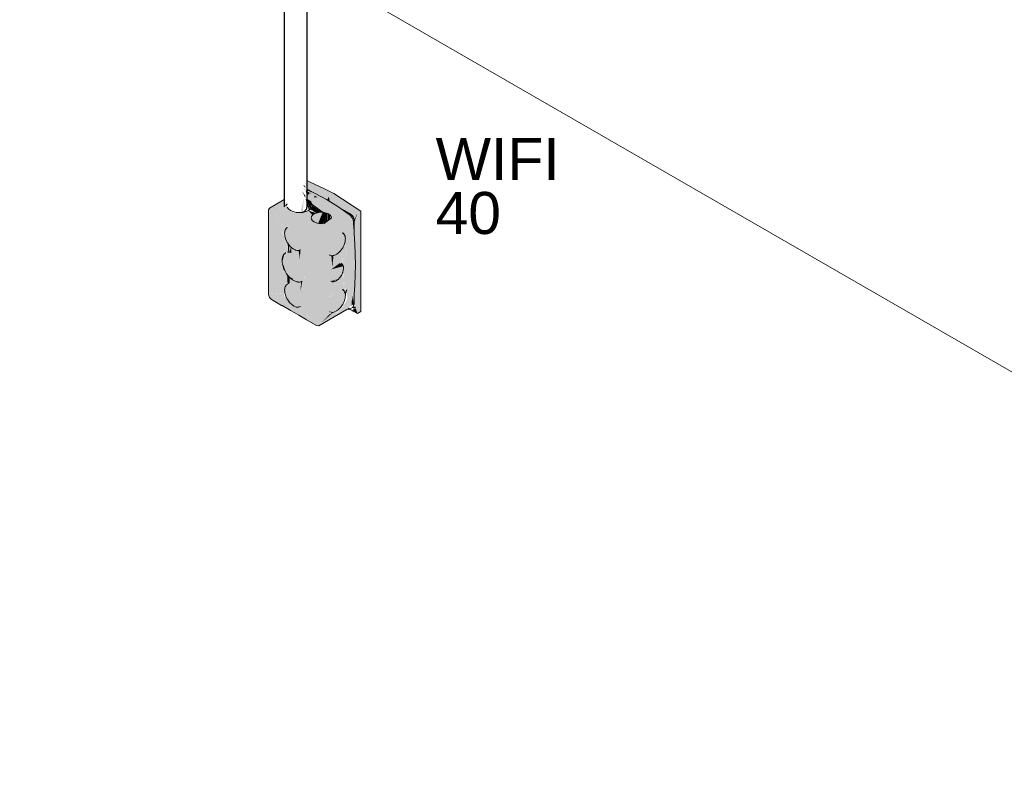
# Model space of a CAD drawing. Header units: millimetres. Extents: x 4476663 to 4477054, y -30323851 to -30323414.
# Tile 3 of 256: x 4476912.77 to 4476917.45, y -30323830.5 to -30323826.85. Entities that reach past the tile are written whole.
import ezdxf

# ---------------------------------------------------------------- set-up
doc = ezdxf.new("R2010")
doc.units = ezdxf.units.MM
doc.linetypes.add('NULL', pattern=[0])
for name, color, linetype, lineweight in [('CE-Caixa', 9, 'Continuous', 18), ('CE-Condutos (Teto)', 1, 'Continuous', 25), ('DI-Elementos externos em vista', 9, 'Continuous', 5), ('Textos', 7, 'Continuous', 9)]:
    doc.layers.add(name, color=color, linetype=linetype, lineweight=lineweight)
doc.styles.add('ARIAL', font='arial.ttf')

msp = doc.modelspace()

# ---------------------------------------------------------------- hatches: boundary and pattern name
at = {"layer": 'CE-Caixa', "linetype": 'Continuous'}
for points in [[(4476914.3362, -30323828.2226), (4476914.3425, -30323828.2126), (4476914.3584, -30323828.2101), (4476914.3498, -30323828.208), (4476914.3529, -30323828.1573), (4476914.3663, -30323828.1096), (4476914.3683, -30323828.0145), (4476914.3663, -30323827.9171), (4476914.3601, -30323827.8176), (4476914.339, -30323827.7756), (4476914.2855, -30323827.7372), (4476914.2316, -30323827.7036), (4476914.1778, -30323827.675), (4476914.1459, -30323827.6611), (4476914.1391, -30323827.6618), (4476914.1242, -30323827.6516), (4476914.1199, -30323827.6541), (4476914.1391, -30323827.6652), (4476914.1391, -30323827.6924), (4476914.1728, -30323827.7086), (4476914.2064, -30323827.7231), (4476914.1429, -30323827.694), (4476914.1303, -30323827.6965), (4476914.1557, -30323827.7154), (4476914.3286, -30323827.7866), (4476914.2559, -30323827.7796), (4476914.2551, -30323827.7914), (4476914.2192, -30323827.8185), (4476914.182, -30323827.8176), (4476914.1641, -30323827.8053), (4476914.1561, -30323827.7846), (4476914.1185, -30323827.7673), (4476914.0884, -30323827.7691), (4476913.9692, -30323827.7461), (4476914.0434, -30323827.8341), (4476914.0521, -30323827.8315), (4476914.0365, -30323827.8493), (4476914.0332, -30323827.8799), (4476914.0514, -30323827.9191), (4476914.0734, -30323827.9379), (4476914.1045, -30323827.9445), (4476914.1045, -30323827.9832), (4476914.0983, -30323827.946), (4476914.0666, -30323827.935), (4476914.0623, -30323827.955), (4476914.0473, -30323827.9546), (4476914.0469, -30323827.9206), (4476914.039, -30323827.8976), (4476914.0333, -30323827.9597), (4476914.0218, -30323827.9983), (4476914.0229, -30323828.009), (4476914.0656, -30323828.0811), (4476914.0899, -30323828.0951), (4476914.1186, -30323828.0899), (4476914.1295, -30323828.0658), (4476914.1285, -30323828.0735), (4476914.1158, -30323828.093), (4476914.1072, -30323828.1424), (4476914.1099, -30323828.0982), (4476914.0977, -30323828.099), (4476914.0556, -30323828.0743), (4476914.0558, -30323828.1014), (4476914.0454, -30323828.1076), (4476914.0332, -30323828.1239), (4476914.0332, -30323828.1498), (4476914.0444, -30323828.1787), (4476914.0719, -30323828.2087), (4476914.0993, -30323828.2159), (4476914.184, -30323828.3041), (4476914.1938, -30323828.3051), (4476914.2667, -30323828.263), (4476914.2806, -30323828.249), (4476914.278, -30323828.2395), (4476914.2633, -30323828.241), (4476914.2083, -30323828.2901), (4476914.2489, -30323828.2465), (4476914.2467, -30323828.2416), (4476914.2774, -30323828.236), (4476914.295, -30323828.2211), (4476914.3149, -30323828.1893), (4476914.3192, -30323828.1489), (4476914.2991, -30323828.1302), (4476914.2662, -30323828.1441), (4476914.2468, -30323828.1683), (4476914.2452, -30323828.1674), (4476914.2662, -30323828.1441), (4476914.2991, -30323828.1302), (4476914.3129, -30323828.1374), (4476914.3096, -30323828.0491), (4476914.2937, -30323828.0822), (4476914.2585, -30323828.0952), (4476914.2542, -30323828.1542), (4476914.2513, -30323828.0925), (4476914.2529, -30323828.0935), (4476914.2529, -30323828.0369), (4476914.2947, -30323828.0064), (4476914.3003, -30323828.0077), (4476914.2977, -30323827.9513), (4476914.2647, -30323827.971), (4476914.2585, -30323828.0255), (4476914.2542, -30323827.971), (4476914.2513, -30323828.036), (4476914.2452, -30323827.9682), (4476914.2531, -30323827.9711), (4476914.2774, -30323827.9661), (4476914.3019, -30323827.9413), (4476914.3166, -30323827.9138), (4476914.3098, -30323828.0128), (4476914.3113, -30323828.0246), (4476914.3245, -30323827.9341), (4476914.3248, -30323827.9373), (4476914.3113, -30323828.0246), (4476914.3175, -30323828.1449), (4476914.3219, -30323828.1242), (4476914.3304, -30323828.1761), (4476914.3143, -30323828.2049), (4476914.2667, -30323828.263)], [(4476914.1199, -30323827.6338), (4476914.1303, -30323827.6491), (4476914.1303, -30323827.6403)], [(4476914.2351, -30323827.7057), (4476914.2412, -30323827.6901), (4476914.1303, -30323827.6261), (4476914.1373, -30323827.6447), (4476914.1303, -30323827.6491)], [(4476914.3778, -30323828.2467), (4476914.3935, -30323828.2376), (4476914.3935, -30323827.76), (4476914.2659, -30323827.6757), (4476914.1391, -30323827.6145), (4476914.1391, -30323827.6312), (4476914.3778, -30323827.769)], [(4476914.1391, -30323827.6547), (4476914.1391, -30323827.6566), (4476914.1669, -30323827.6702)], [(4476914.0302, -30323827.7045), (4476913.9594, -30323827.7452), (4476913.9554, -30323827.7541), (4476914.0316, -30323827.8491), (4476913.9692, -30323827.7461), (4476914.0743, -30323827.7659), (4476914.072, -30323827.7637), (4476914.1026, -30323827.7685), (4476914.0593, -30323827.7562), (4476914.0435, -30323827.7403), (4476914.0435, -30323827.724), (4476914.0165, -30323827.7359), (4476914.0496, -30323827.7154), (4476914.0302, -30323827.7223)], [(4476914.1186, -30323827.764), (4476914.1229, -30323827.6979), (4476914.1072, -30323827.768)], [(4476914.1138, -30323827.6626), (4476914.1303, -30323827.6965), (4476914.1303, -30323827.686)], [(4476914.1548, -30323827.75), (4476914.1459, -30323827.7081), (4476914.1315, -30323827.7017)], [(4476914.1474, -30323827.755), (4476914.1539, -30323827.7502), (4476914.1315, -30323827.7017)], [(4476914.1497, -30323827.6713), (4476914.1318, -30323827.661), (4476914.1385, -30323827.6915)], [(4476914.1566, -30323827.6753), (4476914.1497, -30323827.6713), (4476914.1517, -30323827.6798)], [(4476914.1885, -30323827.6937), (4476914.1743, -30323827.6855), (4476914.1721, -30323827.6948)], [(4476914.2412, -30323827.6901), (4476914.2351, -30323827.7057), (4476914.2474, -30323827.7134)], [(4476914.2474, -30323827.7134), (4476914.2963, -30323827.745), (4476914.3474, -30323827.7745), (4476914.3624, -30323827.8029), (4476914.3778, -30323827.769), (4476914.2412, -30323827.6901)], [(4476914.0341, -30323827.852), (4476914.0457, -30323827.8369), (4476913.9692, -30323827.7461)], [(4476914.0302, -30323827.7344), (4476914.0414, -30323827.7331), (4476914.0435, -30323827.724)], [(4476914.1185, -30323827.7673), (4476914.1592, -30323827.7858), (4476914.1641, -30323827.779), (4476914.1459, -30323827.7581), (4476914.179, -30323827.7678), (4476914.1557, -30323827.7508)], [(4476914.1547, -30323827.7495), (4476914.1618, -30323827.724), (4476914.1459, -30323827.7081)], [(4476914.1557, -30323827.7154), (4476914.1618, -30323827.724), (4476914.2192, -30323827.7658), (4476914.231, -30323827.7686), (4476914.2524, -30323827.7793), (4476914.3286, -30323827.7866)], [(4476914.1618, -30323827.7423), (4476914.1557, -30323827.7508), (4476914.1938, -30323827.7658), (4476914.2065, -30323827.7648)], [(4476914.182, -30323827.7686), (4476914.1938, -30323827.7658), (4476914.1557, -30323827.7508)], [(4476914.1618, -30323827.724), (4476914.1636, -30323827.7321), (4476914.2065, -30323827.7648), (4476914.2192, -30323827.7658)], [(4476914.1618, -30323827.7423), (4476914.2065, -30323827.7648), (4476914.1658, -30323827.7346)], [(4476914.3, -30323827.7476), (4476914.3362, -30323827.7736), (4476914.3474, -30323827.7758)], [(4476913.9554, -30323827.7541), (4476914.0309, -30323827.8728), (4476914.034, -30323827.8522)], [(4476913.9554, -30323827.7541), (4476914.0309, -30323827.8807), (4476914.0154, -30323827.8485)], [(4476914.0188, -30323827.9871), (4476914.0285, -30323827.965), (4476914.0343, -30323827.8864), (4476913.9554, -30323827.7541), (4476914.0184, -30323827.9829)], [(4476913.9554, -30323828.1561), (4476914.0172, -30323828.0133), (4476914.0184, -30323827.9829), (4476913.9554, -30323827.7541)], [(4476914.1459, -30323827.7581), (4476914.1641, -30323827.779), (4476914.182, -30323827.7686)], [(4476914.1771, -30323827.8543), (4476914.1845, -30323827.8236), (4476914.1862, -30323827.831), (4476914.2123, -30323827.7641), (4476914.1687, -30323827.7537), (4476914.1722, -30323827.7696), (4476914.1638, -30323827.7685), (4476914.1571, -30323827.7607), (4476914.1537, -30323827.7758)], [(4476914.2065, -30323827.8194), (4476914.2301, -30323827.8103), (4476914.2127, -30323827.7653), (4476914.1913, -30323827.8179)], [(4476914.2304, -30323827.8101), (4476914.2359, -30323827.8059), (4476914.2363, -30323827.771), (4476914.2127, -30323827.7653)], [(4476914.2388, -30323827.8037), (4476914.2503, -30323827.7951), (4476914.2464, -30323827.7755), (4476914.2375, -30323827.7715)], [(4476914.3529, -30323827.7886), (4476914.3584, -30323827.7855), (4476914.3486, -30323827.7751)], [(4476914.354, -30323827.7941), (4476914.3624, -30323827.7991), (4476914.3584, -30323827.7855)], [(4476914.3624, -30323827.8182), (4476914.3778, -30323827.769), (4476914.3624, -30323827.8029)], [(4476914.3644, -30323827.887), (4476914.3651, -30323827.8648), (4476914.3727, -30323827.8074), (4476914.3731, -30323827.794), (4476914.365, -30323827.8542), (4476914.3641, -30323827.8128), (4476914.3624, -30323827.8182)], [(4476914.3733, -30323827.7834), (4476914.3641, -30323827.8128), (4476914.365, -30323827.8542)], [(4476914.3663, -30323828.1092), (4476914.3688, -30323828.0712), (4476914.3711, -30323827.9954), (4476914.3778, -30323827.9334), (4476914.3778, -30323827.769), (4476914.3733, -30323827.7834), (4476914.3728, -30323827.8066), (4476914.3652, -30323827.8641), (4476914.3644, -30323827.8871), (4476914.3663, -30323827.9176), (4476914.3682, -30323828.022)], [(4476914.0375, -30323827.9045), (4476914.0344, -30323827.8842), (4476914.0292, -30323827.9616)], [(4476914.0337, -30323827.9542), (4476914.0387, -30323827.8985), (4476914.0292, -30323827.9615)], [(4476914.049, -30323827.9535), (4476914.0548, -30323827.9531), (4476914.0548, -30323827.9264), (4476914.0463, -30323827.9116)], [(4476914.0556, -30323827.9544), (4476914.0623, -30323827.955), (4476914.0646, -30323827.9384), (4476914.0612, -30323827.9311)], [(4476914.3049, -30323828.0104), (4476914.3064, -30323827.9372), (4476914.301, -30323827.9995)], [(4476914.3094, -30323828.0162), (4476914.313, -30323827.9265), (4476914.3064, -30323827.9362), (4476914.306, -30323828.0106)], [(4476914.3094, -30323828.0182), (4476914.3164, -30323827.9216), (4476914.3131, -30323827.9232)], [(4476914.3778, -30323828.2467), (4476914.3778, -30323827.9346), (4476914.3641, -30323828.1418), (4476914.3624, -30323828.1943)], [(4476914.3778, -30323827.9334), (4476914.3711, -30323827.9954), (4476914.3724, -30323828.0165)], [(4476914.0308, -30323827.9634), (4476914.0239, -30323827.9758), (4476914.0218, -30323827.9983)], [(4476914.1043, -30323827.9857), (4476914.1045, -30323827.9448), (4476914.0983, -30323827.9464)], [(4476914.1045, -30323827.9832), (4476914.107, -30323827.9469), (4476914.1049, -30323827.9446)], [(4476914.2513, -30323828.036), (4476914.2541, -30323827.9714), (4476914.2452, -30323827.9682)], [(4476914.2585, -30323828.0255), (4476914.2641, -30323827.9745), (4476914.2542, -30323827.9714)], [(4476914.3054, -30323827.9457), (4476914.2976, -30323827.9485), (4476914.3003, -30323828.0077)], [(4476913.9554, -30323828.1561), (4476914.0206, -30323828.0161), (4476914.0208, -30323828.0051)], [(4476913.9554, -30323828.1561), (4476914.0322, -30323828.124), (4476914.0391, -30323828.1129), (4476914.03, -30323828.0405), (4476914.0219, -30323828.0133)], [(4476914.0413, -30323828.0565), (4476914.0473, -30323828.0655), (4476914.0678, -30323828.0848), (4476914.0229, -30323828.009)], [(4476914.0415, -30323828.0571), (4476914.0231, -30323828.0107), (4476914.0286, -30323828.0293)], [(4476914.3092, -30323828.0198), (4476914.2947, -30323828.0064), (4476914.2529, -30323828.0369)], [(4476914.3098, -30323828.0216), (4476914.3091, -30323828.0188), (4476914.2529, -30323828.0369)], [(4476914.3025, -30323828.0639), (4476914.3071, -30323828.0543), (4476914.3109, -30323828.0214), (4476914.2529, -30323828.0369), (4476914.2529, -30323828.0935), (4476914.2881, -30323828.0801)], [(4476914.3693, -30323828.0629), (4476914.3723, -30323828.0169), (4476914.3711, -30323827.9954)], [(4476914.0391, -30323828.1134), (4476914.0344, -30323828.0553), (4476914.0293, -30323828.0352)], [(4476914.0336, -30323828.0454), (4476914.0391, -30323828.1134), (4476914.0376, -30323828.0523)], [(4476914.0391, -30323828.1128), (4476914.0459, -30323828.1065), (4476914.0437, -30323828.0651), (4476914.038, -30323828.052)], [(4476914.055, -30323828.1042), (4476914.0555, -30323828.0775), (4476914.0434, -30323828.0598), (4476914.046, -30323828.107)], [(4476914.31, -30323828.0503), (4476914.3175, -30323828.1449), (4476914.3111, -30323828.0412)], [(4476914.3174, -30323828.1448), (4476914.31, -30323828.0503), (4476914.3132, -30323828.1355)], [(4476914.0332, -30323828.1239), (4476913.9554, -30323828.1561), (4476914.0301, -30323828.1493)], [(4476914.11, -30323828.0964), (4476914.1072, -30323828.1424), (4476914.1157, -30323828.0935)], [(4476914.2584, -30323828.0966), (4476914.2513, -30323828.093), (4476914.2542, -30323828.1542)], [(4476914.2875, -30323828.0816), (4476914.2535, -30323828.0932), (4476914.2601, -30323828.0957)], [(4476914.3663, -30323828.1096), (4476914.3528, -30323828.1618), (4476914.3601, -30323828.202)], [(4476913.9692, -30323828.1801), (4476914.028, -30323828.166), (4476914.0309, -30323828.1507), (4476913.9554, -30323828.1561), (4476913.9594, -30323828.1698)], [(4476913.9692, -30323828.1801), (4476914.184, -30323828.3041), (4476914.0995, -30323828.2171), (4476914.0685, -30323828.2078), (4476914.0375, -30323828.1643)], [(4476914.33, -30323828.1323), (4476914.3217, -30323828.1356), (4476914.3176, -30323828.1738)], [(4476914.3601, -30323828.202), (4476914.3529, -30323828.1622), (4476914.3498, -30323828.208)], [(4476914.3711, -30323828.2237), (4476914.3676, -30323828.2118), (4476914.3593, -30323828.2155), (4476914.3587, -30323828.2233)], [(4476914.3624, -30323828.2011), (4476914.3619, -30323828.1791), (4476914.3601, -30323828.2024)], [(4476914.2612, -30323828.2428), (4476914.2464, -30323828.2491), (4476914.2083, -30323828.2901)], [(4476914.3778, -30323828.2467), (4476914.3714, -30323828.2249), (4476914.3586, -30323828.2251), (4476914.358, -30323828.2352)]]:
    msp.add_hatch(color=163, dxfattribs=at).paths.add_polyline_path(points)

# ---------------------------------------------------------------- linework, layer by layer
at = {"layer": 'CE-Caixa'}
for p, q in [((4476914.1497, -30323827.6196), (4476914.1391, -30323827.6145)), ((4476914.1451, -30323827.6577), (4476914.1391, -30323827.6542)), ((4476914.1459, -30323827.6611), (4476914.1391, -30323827.6581)), ((4476914.1461, -30323827.6583), (4476914.1451, -30323827.6577)), ((4476914.1669, -30323827.6702), (4476914.1461, -30323827.6583)), ((4476914.2209, -30323827.654), (4476914.1497, -30323827.6196)), ((4476914.2659, -30323827.6757), (4476914.2209, -30323827.654)), ((4476914.0302, -30323827.7044), (4476914.0221, -30323827.709)), ((4476914.1391, -30323827.7051), (4476914.1418, -30323827.7063)), ((4476914.1418, -30323827.7063), (4476914.1459, -30323827.7081)), ((4476914.1669, -30323827.6702), (4476914.1459, -30323827.6611)), ((4476914.1778, -30323827.675), (4476914.1669, -30323827.6702)), ((4476914.2316, -30323827.7036), (4476914.1778, -30323827.675)), ((4476914.2855, -30323827.7372), (4476914.2316, -30323827.7036)), ((4476914.3935, -30323827.76), (4476914.2659, -30323827.6757)), ((4476913.9594, -30323827.7452), (4476913.9554, -30323827.7541)), ((4476914.0221, -30323827.709), (4476913.9594, -30323827.7452)), ((4476914.0414, -30323827.7331), (4476914.0435, -30323827.724)), ((4476914.0496, -30323827.7488), (4476914.0435, -30323827.7403)), ((4476914.0593, -30323827.7562), (4476914.0496, -30323827.7488)), ((4476914.1459, -30323827.7081), (4476914.1557, -30323827.7154)), ((4476914.1557, -30323827.7488), (4476914.1459, -30323827.7562)), ((4476914.1557, -30323827.7154), (4476914.1618, -30323827.724)), ((4476914.1618, -30323827.7403), (4476914.1557, -30323827.7488)), ((4476914.1618, -30323827.724), (4476914.1636, -30323827.7321)), ((4476914.1636, -30323827.7321), (4476914.1618, -30323827.7403)), ((4476914.1638, -30323827.7311), (4476914.1636, -30323827.7321)), ((4476914.1636, -30323827.7321), (4476914.1638, -30323827.7331)), ((4476914.1638, -30323827.7331), (4476914.1638, -30323827.7311)), ((4476914.2963, -30323827.745), (4476914.2855, -30323827.7372)), ((4476914.316, -30323827.7563), (4476914.2963, -30323827.745)), ((4476914.339, -30323827.7756), (4476914.2963, -30323827.745)), ((4476913.9554, -30323827.7541), (4476913.9554, -30323827.7821)), ((4476913.9554, -30323827.7821), (4476913.9554, -30323828.127)), ((4476914.072, -30323827.7618), (4476914.0593, -30323827.7562)), ((4476914.0868, -30323827.7653), (4476914.072, -30323827.7618)), ((4476914.1026, -30323827.7665), (4476914.0868, -30323827.7653)), ((4476914.1045, -30323827.7664), (4476914.1026, -30323827.7665)), ((4476914.1154, -30323827.7655), (4476914.1045, -30323827.7664)), ((4476914.1185, -30323827.7653), (4476914.1154, -30323827.7655)), ((4476914.1303, -30323827.7625), (4476914.1185, -30323827.7653)), ((4476914.1303, -30323827.7586), (4476914.1303, -30323827.7568)), ((4476914.1303, -30323827.7625), (4476914.1303, -30323827.7586)), ((4476914.1332, -30323827.7618), (4476914.1303, -30323827.7625)), ((4476914.1459, -30323827.7562), (4476914.1332, -30323827.7618)), ((4476914.1575, -30323827.7912), (4476914.1575, -30323827.7931)), ((4476914.1592, -30323827.7985), (4476914.1575, -30323827.7912)), ((4476914.1575, -30323827.7931), (4476914.1578, -30323827.7921)), ((4476914.1578, -30323827.7921), (4476914.1592, -30323827.7858)), ((4476914.1592, -30323827.7858), (4476914.1641, -30323827.779)), ((4476914.1641, -30323827.8053), (4476914.1592, -30323827.7985)), ((4476914.1641, -30323827.779), (4476914.1719, -30323827.7731)), ((4476914.1719, -30323827.7731), (4476914.182, -30323827.7686)), ((4476914.182, -30323827.7686), (4476914.1938, -30323827.7658)), ((4476914.1938, -30323827.7658), (4476914.2065, -30323827.7648)), ((4476914.2065, -30323827.7648), (4476914.2192, -30323827.7658)), ((4476914.2192, -30323827.7658), (4476914.231, -30323827.7686)), ((4476914.2551, -30323827.7914), (4476914.2192, -30323827.8185)), ((4476914.231, -30323827.7686), (4476914.2412, -30323827.7731)), ((4476914.2412, -30323827.7731), (4476914.249, -30323827.779)), ((4476914.249, -30323827.779), (4476914.2539, -30323827.7858)), ((4476914.2539, -30323827.7858), (4476914.2551, -30323827.7914)), ((4476914.2555, -30323827.7911), (4476914.2551, -30323827.7914)), ((4476914.2551, -30323827.7914), (4476914.2555, -30323827.7931)), ((4476914.2555, -30323827.7931), (4476914.2555, -30323827.7911)), ((4476914.3182, -30323827.7576), (4476914.316, -30323827.7563)), ((4476914.3486, -30323827.7751), (4476914.3182, -30323827.7576)), ((4476914.3448, -30323827.7809), (4476914.339, -30323827.7756)), ((4476914.3501, -30323827.7875), (4476914.3448, -30323827.7809)), ((4476914.3584, -30323827.7855), (4476914.3486, -30323827.7751)), ((4476914.3545, -30323827.7948), (4476914.3501, -30323827.7875)), ((4476914.3577, -30323827.8026), (4476914.3545, -30323827.7948)), ((4476914.3624, -30323827.7991), (4476914.3584, -30323827.7855)), ((4476914.3624, -30323827.8139), (4476914.3624, -30323827.7991)), ((4476914.3935, -30323827.9988), (4476914.3935, -30323827.76)), ((4476914.0371, -30323827.8455), (4476914.0352, -30323827.8495)), ((4476914.0375, -30323827.8445), (4476914.0371, -30323827.8455)), ((4476914.0396, -30323827.8426), (4476914.0375, -30323827.8445)), ((4476914.0444, -30323827.8381), (4476914.0396, -30323827.8426)), ((4476914.046, -30323827.8372), (4476914.0444, -30323827.8381)), ((4476914.1719, -30323827.8112), (4476914.1641, -30323827.8053)), ((4476914.182, -30323827.8156), (4476914.1719, -30323827.8112)), ((4476914.1939, -30323827.8185), (4476914.182, -30323827.8156)), ((4476914.2065, -30323827.8194), (4476914.1939, -30323827.8185)), ((4476914.2192, -30323827.8185), (4476914.2065, -30323827.8194)), ((4476914.3596, -30323827.8104), (4476914.3577, -30323827.8026)), ((4476914.3601, -30323827.8176), (4476914.3596, -30323827.8104)), ((4476914.3624, -30323827.8547), (4476914.3601, -30323827.8176)), ((4476914.3624, -30323827.8215), (4476914.3624, -30323827.8139)), ((4476914.3624, -30323827.8367), (4476914.3624, -30323827.8215)), ((4476914.3624, -30323827.8501), (4476914.3624, -30323827.8367)), ((4476914.0326, -30323827.8586), (4476914.0317, -30323827.8661)), ((4476914.0317, -30323827.8661), (4476914.0324, -30323827.8728)), ((4476914.0324, -30323827.8728), (4476914.0332, -30323827.8799)), ((4476914.0332, -30323827.8541), (4476914.0326, -30323827.8586)), ((4476914.0352, -30323827.8495), (4476914.0332, -30323827.8541)), ((4476914.0332, -30323827.8799), (4476914.0341, -30323827.8832)), ((4476914.0341, -30323827.8832), (4476914.0375, -30323827.8945)), ((4476914.3064, -30323827.8622), (4476914.3133, -30323827.8686)), ((4476914.308, -30323827.8631), (4476914.3064, -30323827.8622)), ((4476914.3129, -30323827.8676), (4476914.308, -30323827.8631)), ((4476914.3149, -30323827.8695), (4476914.3129, -30323827.8676)), ((4476914.3172, -30323827.8746), (4476914.3149, -30323827.8695)), ((4476914.3192, -30323827.879), (4476914.3172, -30323827.8746)), ((4476914.3197, -30323827.8826), (4476914.3192, -30323827.879)), ((4476914.3198, -30323827.8837), (4476914.3197, -30323827.8826)), ((4476914.3207, -30323827.8911), (4476914.3198, -30323827.8837)), ((4476914.3203, -30323827.8951), (4476914.3207, -30323827.8911)), ((4476914.3624, -30323827.8547), (4476914.3624, -30323827.8501)), ((4476914.3632, -30323827.8674), (4476914.3624, -30323827.8547)), ((4476914.3663, -30323827.9171), (4476914.3632, -30323827.8674)), ((4476914.0375, -30323827.8945), (4476914.0425, -30323827.9049)), ((4476914.0425, -30323827.9049), (4476914.0444, -30323827.9088)), ((4476914.0444, -30323827.9088), (4476914.0469, -30323827.9124)), ((4476914.0469, -30323827.9124), (4476914.0514, -30323827.9191)), ((4476914.0514, -30323827.9191), (4476914.0534, -30323827.9219)), ((4476914.0534, -30323827.9219), (4476914.0615, -30323827.9305)), ((4476914.0615, -30323827.9305), (4476914.0638, -30323827.933)), ((4476914.0638, -30323827.933), (4476914.0719, -30323827.9389)), ((4476914.0719, -30323827.9389), (4476914.075, -30323827.9411)), ((4476914.3012, -30323827.9438), (4476914.308, -30323827.9338)), ((4476914.308, -30323827.9338), (4476914.31, -30323827.9297)), ((4476914.31, -30323827.9297), (4476914.3133, -30323827.9229)), ((4476914.3133, -30323827.9229), (4476914.3149, -30323827.9195)), ((4476914.3149, -30323827.9195), (4476914.3166, -30323827.9138)), ((4476914.3166, -30323827.9138), (4476914.3192, -30323827.9049)), ((4476914.3192, -30323827.9049), (4476914.3203, -30323827.8951)), ((4476914.3673, -30323827.9658), (4476914.3663, -30323827.9171)), ((4476914.0205, -30323827.9865), (4476914.0196, -30323827.9941)), ((4476914.021, -30323827.9822), (4476914.0205, -30323827.9863)), ((4476914.0205, -30323827.9863), (4476914.0205, -30323827.9865)), ((4476914.0215, -30323827.9786), (4476914.021, -30323827.9822)), ((4476914.0235, -30323827.974), (4476914.0215, -30323827.9786)), ((4476914.0242, -30323827.9725), (4476914.0235, -30323827.974)), ((4476914.0266, -30323827.9673), (4476914.0242, -30323827.9725)), ((4476914.027, -30323827.9664), (4476914.0266, -30323827.9673)), ((4476914.0291, -30323827.9644), (4476914.027, -30323827.9663)), ((4476914.027, -30323827.9663), (4476914.027, -30323827.9664)), ((4476914.0314, -30323827.9623), (4476914.0291, -30323827.9644)), ((4476914.0291, -30323827.9644), (4476914.0291, -30323827.9644)), ((4476914.0324, -30323827.9613), (4476914.0314, -30323827.9623)), ((4476914.0358, -30323827.9582), (4476914.0324, -30323827.9613)), ((4476914.0374, -30323827.9572), (4476914.0358, -30323827.9582)), ((4476914.0473, -30323827.9546), (4476914.0489, -30323827.9537)), ((4476914.0607, -30323827.956), (4476914.0473, -30323827.9546)), ((4476914.0486, -30323827.9548), (4476914.05, -30323827.9538)), ((4476914.0489, -30323827.9537), (4476914.05, -30323827.9538)), ((4476914.05, -30323827.9538), (4476914.0526, -30323827.9541)), ((4476914.0526, -30323827.9541), (4476914.0556, -30323827.9544)), ((4476914.0556, -30323827.9544), (4476914.0623, -30323827.955)), ((4476914.0623, -30323827.955), (4476914.0607, -30323827.956)), ((4476914.075, -30323827.9411), (4476914.082, -30323827.9441)), ((4476914.082, -30323827.9441), (4476914.0829, -30323827.9445)), ((4476914.0829, -30323827.9445), (4476914.0862, -30323827.9459)), ((4476914.0862, -30323827.9459), (4476914.0912, -30323827.9464)), ((4476914.0912, -30323827.9464), (4476914.0967, -30323827.9469)), ((4476914.0967, -30323827.9469), (4476914.0993, -30323827.9461)), ((4476914.0993, -30323827.9461), (4476914.1045, -30323827.9445)), ((4476914.1072, -30323827.9432), (4476914.1045, -30323827.9441)), ((4476914.1045, -30323827.9445), (4476914.1056, -30323827.9442)), ((4476914.1056, -30323827.9442), (4476914.1072, -30323827.9432)), ((4476914.2452, -30323827.9682), (4476914.2468, -30323827.9692)), ((4476914.2468, -30323827.9692), (4476914.2531, -30323827.9711)), ((4476914.2531, -30323827.9711), (4476914.2558, -30323827.9719)), ((4476914.2558, -30323827.9719), (4476914.2613, -30323827.9714)), ((4476914.2613, -30323827.9714), (4476914.2662, -30323827.9709)), ((4476914.2662, -30323827.9709), (4476914.2695, -30323827.9695)), ((4476914.2695, -30323827.9695), (4476914.2706, -30323827.969)), ((4476914.2706, -30323827.969), (4476914.2774, -30323827.9661)), ((4476914.2774, -30323827.9661), (4476914.2807, -30323827.9637)), ((4476914.2807, -30323827.9637), (4476914.2886, -30323827.9579)), ((4476914.2886, -30323827.9579), (4476914.2911, -30323827.9553)), ((4476914.2911, -30323827.9553), (4476914.295, -30323827.9512)), ((4476914.295, -30323827.9512), (4476914.2991, -30323827.9469)), ((4476914.2991, -30323827.9469), (4476914.3012, -30323827.9438)), ((4476914.3683, -30323828.0145), (4476914.3673, -30323827.9658)), ((4476914.0196, -30323827.9941), (4476914.0203, -30323828.0006)), ((4476914.0203, -30323828.0006), (4476914.0205, -30323828.0029)), ((4476914.0205, -30323828.0029), (4476914.0215, -30323828.0117)), ((4476914.0215, -30323828.0117), (4476914.0242, -30323828.0208)), ((4476914.0242, -30323828.0208), (4476914.0242, -30323828.021)), ((4476914.0242, -30323828.021), (4476914.027, -30323828.0303)), ((4476914.0286, -30323828.0294), (4476914.0259, -30323828.0201)), ((4476914.027, -30323828.0303), (4476914.0314, -30323828.0395)), ((4476914.3003, -30323828.0077), (4476914.3058, -30323828.0128)), ((4476914.3019, -30323828.0086), (4476914.3003, -30323828.0077)), ((4476914.3054, -30323828.0118), (4476914.3019, -30323828.0086)), ((4476914.3074, -30323828.0137), (4476914.3054, -30323828.0118)), ((4476914.3078, -30323828.0147), (4476914.3074, -30323828.0137)), ((4476914.3088, -30323828.0169), (4476914.3078, -30323828.0147)), ((4476914.3109, -30323828.0214), (4476914.3088, -30323828.0169)), ((4476914.3111, -30323828.0236), (4476914.3109, -30323828.0214)), ((4476914.3109, -30323828.0421), (4476914.3119, -30323828.0323)), ((4476914.312, -30323828.031), (4476914.3111, -30323828.0236)), ((4476914.3119, -30323828.0323), (4476914.312, -30323828.031)), ((4476914.3673, -30323828.0621), (4476914.3683, -30323828.0145)), ((4476914.3935, -30323828.2376), (4476914.3935, -30323827.9988)), ((4476914.0314, -30323828.0395), (4476914.0358, -30323828.0487)), ((4476914.0358, -30323828.0487), (4476914.0415, -30323828.0571)), ((4476914.0415, -30323828.0571), (4476914.0473, -30323828.0655)), ((4476914.0473, -30323828.0655), (4476914.054, -30323828.0725)), ((4476914.054, -30323828.0725), (4476914.0542, -30323828.0727)), ((4476914.0542, -30323828.0727), (4476914.0607, -30323828.0796)), ((4476914.0607, -30323828.0796), (4476914.0678, -30323828.0848)), ((4476914.0691, -30323828.0837), (4476914.0623, -30323828.0787)), ((4476914.2867, -30323828.0841), (4476914.2947, -30323828.0757)), ((4476914.2947, -30323828.0757), (4476914.2951, -30323828.0752)), ((4476914.2951, -30323828.0752), (4476914.3019, -30323828.0652)), ((4476914.3019, -30323828.0652), (4476914.3025, -30323828.0639)), ((4476914.3025, -30323828.0639), (4476914.3071, -30323828.0543)), ((4476914.3071, -30323828.0543), (4476914.3074, -30323828.0537)), ((4476914.3074, -30323828.0537), (4476914.3082, -30323828.0509)), ((4476914.3082, -30323828.0509), (4476914.3109, -30323828.0421)), ((4476914.3663, -30323828.1096), (4476914.3673, -30323828.0621)), ((4476913.9554, -30323828.127), (4476913.9554, -30323828.1281)), ((4476913.9554, -30323828.1281), (4476913.9554, -30323828.1561)), ((4476914.0332, -30323828.1239), (4476914.0326, -30323828.1284)), ((4476914.0352, -30323828.1193), (4476914.0332, -30323828.1239)), ((4476914.0375, -30323828.1143), (4476914.0352, -30323828.1193)), ((4476914.0396, -30323828.1124), (4476914.0375, -30323828.1143)), ((4476914.0444, -30323828.1079), (4476914.0396, -30323828.1124)), ((4476914.046, -30323828.107), (4476914.0444, -30323828.1079)), ((4476914.0678, -30323828.0848), (4476914.0697, -30323828.0862)), ((4476914.0697, -30323828.0862), (4476914.075, -30323828.0901)), ((4476914.075, -30323828.0901), (4476914.082, -30323828.093)), ((4476914.082, -30323828.093), (4476914.0822, -30323828.0931)), ((4476914.0822, -30323828.0931), (4476914.086, -30323828.0947)), ((4476914.086, -30323828.0947), (4476914.0893, -30323828.0962)), ((4476914.0893, -30323828.0962), (4476914.0943, -30323828.0967)), ((4476914.0943, -30323828.0967), (4476914.096, -30323828.0968)), ((4476914.096, -30323828.0968), (4476914.1016, -30323828.0974)), ((4476914.1016, -30323828.0974), (4476914.1027, -30323828.0975)), ((4476914.1027, -30323828.0975), (4476914.1054, -30323828.0966)), ((4476914.1054, -30323828.0966), (4476914.1085, -30323828.0957)), ((4476914.1085, -30323828.0957), (4476914.1142, -30323828.0939)), ((4476914.1142, -30323828.0939), (4476914.1158, -30323828.093)), ((4476914.2513, -30323828.0925), (4476914.2529, -30323828.0935)), ((4476914.2529, -30323828.0935), (4476914.2574, -30323828.0949)), ((4476914.2574, -30323828.0949), (4476914.2601, -30323828.0957)), ((4476914.2601, -30323828.0957), (4476914.2611, -30323828.0956)), ((4476914.2611, -30323828.0956), (4476914.2636, -30323828.0953)), ((4476914.2636, -30323828.0953), (4476914.2684, -30323828.0949)), ((4476914.2684, -30323828.0949), (4476914.2706, -30323828.0939)), ((4476914.2706, -30323828.0939), (4476914.2774, -30323828.091)), ((4476914.2774, -30323828.091), (4476914.2784, -30323828.0903)), ((4476914.2784, -30323828.0903), (4476914.2826, -30323828.0872)), ((4476914.2826, -30323828.0872), (4476914.2864, -30323828.0845)), ((4476914.2864, -30323828.0845), (4476914.2867, -30323828.0841)), ((4476914.3632, -30323828.1558), (4476914.3663, -30323828.1096)), ((4476913.9554, -30323828.1561), (4476913.9594, -30323828.1698)), ((4476913.9594, -30323828.1698), (4476913.9692, -30323828.1801)), ((4476914.0326, -30323828.1284), (4476914.0317, -30323828.136)), ((4476914.0317, -30323828.136), (4476914.0321, -30323828.1398)), ((4476914.0321, -30323828.1398), (4476914.0324, -30323828.1426)), ((4476914.0324, -30323828.1426), (4476914.0332, -30323828.1498)), ((4476914.0332, -30323828.1498), (4476914.0341, -30323828.153)), ((4476914.0341, -30323828.153), (4476914.0375, -30323828.1643)), ((4476914.0375, -30323828.1643), (4476914.039, -30323828.1675)), ((4476914.039, -30323828.1675), (4476914.0425, -30323828.1747)), ((4476914.0425, -30323828.1747), (4476914.0444, -30323828.1787)), ((4476914.3064, -30323828.132), (4476914.3133, -30323828.1384)), ((4476914.308, -30323828.1329), (4476914.3064, -30323828.132)), ((4476914.3129, -30323828.1374), (4476914.308, -30323828.1329)), ((4476914.3149, -30323828.1393), (4476914.3129, -30323828.1374)), ((4476914.3172, -30323828.1444), (4476914.3149, -30323828.1393)), ((4476914.3192, -30323828.1489), (4476914.3172, -30323828.1444)), ((4476914.3182, -30323828.1782), (4476914.3192, -30323828.1747)), ((4476914.3198, -30323828.1536), (4476914.3192, -30323828.1489)), ((4476914.3192, -30323828.1747), (4476914.32, -30323828.1674)), ((4476914.3207, -30323828.161), (4476914.3198, -30323828.1536)), ((4476914.32, -30323828.1674), (4476914.3207, -30323828.161)), ((4476914.3601, -30323828.202), (4476914.3624, -30323828.1676)), ((4476914.3624, -30323828.1676), (4476914.3632, -30323828.1558)), ((4476914.3624, -30323828.1855), (4476914.3624, -30323828.1676)), ((4476913.9692, -30323828.1801), (4476914.0172, -30323828.2078)), ((4476914.0172, -30323828.2078), (4476914.0195, -30323828.2092)), ((4476914.0195, -30323828.2092), (4476914.0545, -30323828.2294)), ((4476914.0444, -30323828.1787), (4476914.0469, -30323828.1823)), ((4476914.0469, -30323828.1823), (4476914.0514, -30323828.1889)), ((4476914.0514, -30323828.1889), (4476914.0534, -30323828.1918)), ((4476914.0534, -30323828.1918), (4476914.0573, -30323828.1959)), ((4476914.0573, -30323828.1959), (4476914.0638, -30323828.2028)), ((4476914.0638, -30323828.2028), (4476914.0719, -30323828.2087)), ((4476914.0719, -30323828.2087), (4476914.075, -30323828.211)), ((4476914.075, -30323828.211), (4476914.0829, -30323828.2143)), ((4476914.0829, -30323828.2143), (4476914.0862, -30323828.2157)), ((4476914.0862, -30323828.2157), (4476914.0912, -30323828.2162)), ((4476914.0912, -30323828.2162), (4476914.0967, -30323828.2168)), ((4476914.0967, -30323828.2168), (4476914.0993, -30323828.2159)), ((4476914.1072, -30323828.2131), (4476914.0983, -30323828.2158)), ((4476914.0993, -30323828.2159), (4476914.1056, -30323828.214)), ((4476914.1056, -30323828.214), (4476914.1072, -30323828.2131)), ((4476914.2886, -30323828.2278), (4476914.295, -30323828.2211)), ((4476914.295, -30323828.2211), (4476914.2991, -30323828.2168)), ((4476914.2991, -30323828.2168), (4476914.3012, -30323828.2136)), ((4476914.3012, -30323828.2136), (4476914.3054, -30323828.2074)), ((4476914.3054, -30323828.2074), (4476914.3067, -30323828.2056)), ((4476914.3067, -30323828.2056), (4476914.308, -30323828.2036)), ((4476914.308, -30323828.2036), (4476914.31, -30323828.1995)), ((4476914.31, -30323828.1995), (4476914.3133, -30323828.1927)), ((4476914.3133, -30323828.1927), (4476914.3149, -30323828.1893)), ((4476914.3149, -30323828.1893), (4476914.3166, -30323828.1836)), ((4476914.3166, -30323828.1836), (4476914.3182, -30323828.1782)), ((4476914.3364, -30323828.2227), (4476914.3384, -30323828.2216)), ((4476914.3441, -30323828.2243), (4476914.3545, -30323828.2182)), ((4476914.3545, -30323828.2182), (4476914.3577, -30323828.2142)), ((4476914.3577, -30323828.2142), (4476914.3594, -30323828.2095)), ((4476914.3594, -30323828.2095), (4476914.3596, -30323828.2087)), ((4476914.3596, -30323828.2087), (4476914.3598, -30323828.207)), ((4476914.3598, -30323828.207), (4476914.3601, -30323828.202)), ((4476914.3598, -30323828.207), (4476914.3618, -30323828.2024)), ((4476914.3618, -30323828.2024), (4476914.3624, -30323828.2011)), ((4476914.3624, -30323828.2011), (4476914.3624, -30323828.1855)), ((4476914.0545, -30323828.2294), (4476914.0596, -30323828.2323)), ((4476914.0596, -30323828.2323), (4476914.0771, -30323828.2424)), ((4476914.0771, -30323828.2424), (4476914.0987, -30323828.2549)), ((4476914.0987, -30323828.2549), (4476914.1306, -30323828.2733)), ((4476914.1938, -30323828.3051), (4476914.2667, -30323828.263)), ((4476914.2452, -30323828.2381), (4476914.2468, -30323828.239)), ((4476914.2468, -30323828.239), (4476914.2531, -30323828.2409)), ((4476914.2531, -30323828.2409), (4476914.2558, -30323828.2418)), ((4476914.2558, -30323828.2418), (4476914.2613, -30323828.2412)), ((4476914.2613, -30323828.2412), (4476914.2662, -30323828.2407)), ((4476914.2662, -30323828.2407), (4476914.2695, -30323828.2393)), ((4476914.2667, -30323828.263), (4476914.328, -30323828.2276)), ((4476914.2695, -30323828.2393), (4476914.2774, -30323828.236)), ((4476914.2774, -30323828.236), (4476914.2807, -30323828.2336)), ((4476914.2807, -30323828.2336), (4476914.2886, -30323828.2278)), ((4476914.328, -30323828.2276), (4476914.3306, -30323828.2261)), ((4476914.3306, -30323828.2261), (4476914.3364, -30323828.2227)), ((4476914.3306, -30323828.2261), (4476914.3344, -30323828.227)), ((4476914.3344, -30323828.227), (4476914.3397, -30323828.2266)), ((4476914.3397, -30323828.2266), (4476914.3414, -30323828.2256)), ((4476914.3414, -30323828.2256), (4476914.3441, -30323828.2243)), ((4476914.3414, -30323828.2256), (4476914.3416, -30323828.2257)), ((4476914.3416, -30323828.2257), (4476914.3426, -30323828.2263)), ((4476914.3426, -30323828.2263), (4476914.3437, -30323828.2269)), ((4476914.3437, -30323828.2269), (4476914.3463, -30323828.2284)), ((4476914.3463, -30323828.2284), (4476914.3493, -30323828.2302)), ((4476914.3493, -30323828.2302), (4476914.3517, -30323828.2315)), ((4476914.3517, -30323828.2315), (4476914.3576, -30323828.235)), ((4476914.3576, -30323828.235), (4476914.358, -30323828.2352)), ((4476914.358, -30323828.2352), (4476914.3778, -30323828.2467)), ((4476914.3778, -30323828.2467), (4476914.3935, -30323828.2376)), ((4476914.1306, -30323828.2733), (4476914.1361, -30323828.2765)), ((4476914.1361, -30323828.2765), (4476914.184, -30323828.3041)), ((4476914.184, -30323828.3041), (4476914.1938, -30323828.3051))]:
    msp.add_line(p, q, dxfattribs=at)
at = {"layer": 'CE-Condutos (Teto)'}
for p, q in [((4476914.0302, -30323825.9433), (4476914.0302, -30323827.7383)), ((4476914.1391, -30323827.5912), (4476914.1391, -30323825.9499)), ((4476914.1391, -30323827.6145), (4476914.1391, -30323827.5912)), ((4476914.1391, -30323827.6542), (4476914.1391, -30323827.6145)), ((4476914.1391, -30323827.6581), (4476914.1391, -30323827.6542)), ((4476914.1391, -30323827.6652), (4476914.1391, -30323827.6581)), ((4476914.1391, -30323827.703), (4476914.1391, -30323827.6652)), ((4476914.1391, -30323827.7051), (4476914.1391, -30323827.703)), ((4476914.1391, -30323827.735), (4476914.1391, -30323827.7051)), ((4476914.1303, -30323827.7568), (4476914.1379, -30323827.7481)), ((4476914.1379, -30323827.7481), (4476914.1391, -30323827.735)), ((4476914.1154, -30323827.7655), (4476914.1276, -30323827.7599)), ((4476914.1276, -30323827.7599), (4476914.1303, -30323827.7568))]:
    msp.add_line(p, q, dxfattribs=at)
at = {"layer": 'DI-Elementos externos em vista'}
msp.add_line((4476912.772, -30323825.8014), (4476920.9124, -30323830.5013), dxfattribs=at)

# ---------------------------------------------------------------- texts
at = {"layer": 'Textos', "linetype": 'NULL', "char_height": 0.2, "attachment_point": 7, "line_spacing_factor": 0.6, "style": 'ARIAL'}
for s, insert, width in [('WIFI', (4476914.7499, -30323827.611), 1.179268), ('40', (4476914.7499, -30323827.871), 0.621341)]:
    msp.add_mtext(s, dxfattribs=dict(at, insert=insert, width=width))

doc.saveas('drawing.dxf')
